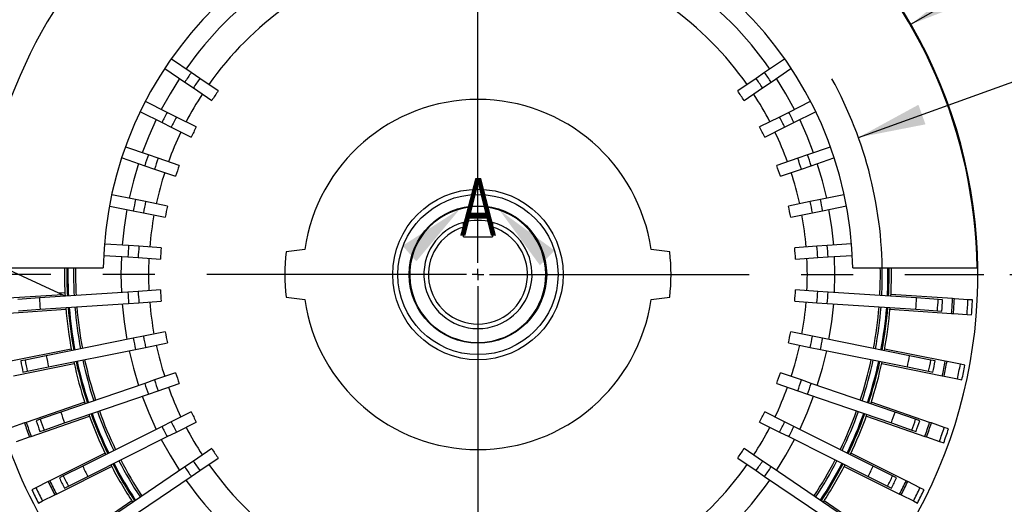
# Model space of a CAD drawing. Header units: inches. Extents: x 0 to 99, y 0 to 76.5.
# Tile 8 of 13: x 70.3 to 87.3, y 24.3 to 32.7. Entities that reach past the tile are written whole.
import ezdxf

# ---------------------------------------------------------------- set-up
doc = ezdxf.new("R2010")
doc.units = ezdxf.units.IN
doc.header["$LTSCALE"] = 9
doc.header["$MEASUREMENT"] = 0
doc.linetypes.add('CENTERX2', pattern=[0.8, 0.5, -0.1, 0.1, -0.1])
doc.layers.add('CENTER', color=40, linetype='CENTERX2')
doc.layers.add('DIMENSIONS', color=140, linetype='Continuous', lineweight=25)
doc.layers.add('TEXT', color=140, linetype='Continuous', lineweight=25)
doc.styles.add('SLDTEXTSTYLE0', font='TXT', dxfattribs={"width": 0.7})
doc.dimstyles.new('SLDDIMSTYLE1', dxfattribs={"dimtxt": 0.625, "dimasz": 1.17, "dimexe": 0, "dimexo": 0.0625, "dimgap": 0.15625, "dimtad": 0, "dimtih": 1, "dimtoh": 1, "dimrnd": 1e-09, "dimzin": 4, "dimdsep": 46, "dimtxsty": 'SLDTEXTSTYLE0', "dimsah": 1, "dimcen": 0.09, "dimadec": 0, "dimazin": 1, "dimtfac": 1, "dimtofl": 0, "dimtmove": 0, "dimatfit": 3, "dimfxl": 0, "dimfrac": 2, "dimtolj": 1, "dimtzin": 12, "dimarcsym": 0})
doc.dimstyles.new('SLDDIMSTYLE2', dxfattribs={"dimtxt": 0.625, "dimasz": 1.17, "dimexe": 0, "dimexo": 0.0625, "dimgap": 0.15625, "dimtad": 0, "dimtih": 1, "dimtoh": 1, "dimrnd": 1e-09, "dimzin": 12, "dimdsep": 46, "dimtxsty": 'SLDTEXTSTYLE0', "dimsah": 1, "dimcen": 0.09, "dimadec": 0, "dimazin": 3, "dimtfac": 1, "dimtofl": 0, "dimtmove": 0, "dimatfit": 3, "dimfxl": 0, "dimfrac": 2, "dimtolj": 1, "dimtzin": 12, "dimarcsym": 0})
doc.dimstyles.new('SLDDIMSTYLE6', dxfattribs={"dimtxt": 0.625, "dimasz": 1.17, "dimexe": 0, "dimexo": 0.0625, "dimgap": 0.15625, "dimtad": 0, "dimtih": 1, "dimtoh": 1, "dimrnd": 1e-09, "dimzin": 12, "dimdsep": 46, "dimtxsty": 'SLDTEXTSTYLE0', "dimsah": 1, "dimcen": 0, "dimadec": 0, "dimazin": 3, "dimtfac": 1, "dimtofl": 0, "dimtmove": 0, "dimatfit": 3, "dimfxl": 0, "dimfrac": 2, "dimtolj": 1, "dimtzin": 12, "dimarcsym": 0})

# ---------------------------------------------------------------- blocks, each defined once
blk = doc.blocks.new('_D_14')
at = {"layer": 'DIMENSIONS'}
for p, q in [((66.591, 29.423), (66.591, 38.823)), ((78.205, 37.513), (78.205, 38.823)), ((66.591, 37.698), (70.362, 37.698)), ((71.209, 37.697), (70.999, 37.697)), ((70.999, 37.697), (70.999, 36.703)), ((73.587, 37.697), (73.797, 37.697)), ((73.797, 37.697), (73.797, 36.703)), ((78.205, 37.698), (74.434, 37.698)), ((70.999, 36.703), (71.209, 36.703)), ((73.797, 36.703), (73.587, 36.703))]:
    blk.add_line(p, q, dxfattribs=at)
for points in [[(66.591, 37.698), (67.761, 37.518), (67.761, 37.878)], [(78.205, 37.698), (77.035, 37.878), (77.035, 37.518)]]:
    blk.add_solid(points, dxfattribs=at)
at = {"layer": 'DIMENSIONS', "char_height": 0.625, "attachment_point": 1, "style": 'SLDTEXTSTYLE0'}
for s, insert in [('11.61', (71.209, 38.642)), ('295.0', (71.209, 37.508))]:
    blk.add_mtext(s, dxfattribs=dict(at, insert=insert))
blk = doc.blocks.new('_D_15')
at = {"layer": 'DIMENSIONS'}
for p, q in [((63.175, 28.567), (63.175, 41.952)), ((78.205, 37.513), (78.205, 41.952)), ((63.175, 40.827), (68.654, 40.827)), ((69.501, 40.826), (69.291, 40.826)), ((69.291, 40.826), (69.291, 39.832)), ((71.879, 40.826), (72.089, 40.826)), ((72.089, 40.826), (72.089, 39.832)), ((78.205, 40.827), (72.726, 40.827)), ((69.291, 39.832), (69.501, 39.832)), ((72.089, 39.832), (71.879, 39.832)), ((63.175, 26.716), (63.175, 28.027))]:
    blk.add_line(p, q, dxfattribs=at)
for points in [[(63.175, 40.827), (64.345, 40.647), (64.345, 41.007)], [(78.205, 40.827), (77.035, 41.007), (77.035, 40.647)]]:
    blk.add_solid(points, dxfattribs=at)
at = {"layer": 'DIMENSIONS', "char_height": 0.625, "attachment_point": 1, "style": 'SLDTEXTSTYLE0'}
for s, insert in [('15.03', (69.501, 41.771)), ('381.8', (69.501, 40.638))]:
    blk.add_mtext(s, dxfattribs=dict(at, insert=insert))
blk = doc.blocks.new('_D_20')
at = {"layer": 'DIMENSIONS'}
for p, q in [((87.421, 28.297), (90.59, 28.297)), ((89.465, 28.297), (89.465, 25.433)), ((88.276, 24.296), (88.066, 24.296)), ((88.066, 24.296), (88.066, 23.302)), ((90.654, 24.296), (90.864, 24.296)), ((90.864, 24.296), (90.864, 23.302)), ((88.066, 23.302), (88.276, 23.302)), ((90.864, 23.302), (90.654, 23.302)), ((89.465, 20.297), (89.465, 23.162)), ((86.129, 20.297), (90.59, 20.297))]:
    blk.add_line(p, q, dxfattribs=at)
for points in [[(89.465, 28.297), (89.285, 27.127), (89.645, 27.127)], [(89.465, 20.297), (89.645, 21.467), (89.285, 21.467)]]:
    blk.add_solid(points, dxfattribs=at)
at = {"layer": 'DIMENSIONS', "char_height": 0.625, "attachment_point": 1, "style": 'SLDTEXTSTYLE0'}
for s, insert in [('8.00', (88.536, 25.242)), ('203.2', (88.276, 24.108))]:
    blk.add_mtext(s, dxfattribs=dict(at, insert=insert))
blk = doc.blocks.new('_D_21')
at = {"layer": 'DIMENSIONS'}
for p, q in [((78.655, 36.947), (93.928, 36.947)), ((92.803, 36.947), (92.803, 29.757)), ((91.614, 28.621), (91.404, 28.621)), ((91.404, 28.621), (91.404, 27.627)), ((93.992, 28.621), (94.202, 28.621)), ((94.202, 28.621), (94.202, 27.627)), ((91.404, 27.627), (91.614, 27.627)), ((92.803, 20.297), (92.803, 27.487)), ((94.202, 27.627), (93.992, 27.627)), ((86.129, 20.297), (93.928, 20.297))]:
    blk.add_line(p, q, dxfattribs=at)
for points in [[(92.803, 36.947), (92.623, 35.777), (92.983, 35.777)], [(92.803, 20.297), (92.983, 21.467), (92.623, 21.467)]]:
    blk.add_solid(points, dxfattribs=at)
at = {"layer": 'DIMENSIONS', "char_height": 0.625, "attachment_point": 1, "style": 'SLDTEXTSTYLE0'}
for s, insert in [('16.65', (91.614, 29.566)), ('422.9', (91.614, 28.433))]:
    blk.add_mtext(s, dxfattribs=dict(at, insert=insert))
blk = doc.blocks.new('_D_22')
at = {"layer": 'DIMENSIONS'}
for p, q in [((85.71, 32.63), (87.839, 33.859)), ((87.839, 33.859), (88.46, 33.859)), ((88.932, 33.859), (88.722, 33.859)), ((88.722, 33.859), (88.722, 32.865)), ((91.31, 33.859), (91.52, 33.859)), ((91.52, 33.859), (91.52, 32.865)), ((88.722, 32.865), (88.932, 32.865)), ((91.52, 32.865), (91.31, 32.865))]:
    blk.add_line(p, q, dxfattribs=at)
blk.add_solid([(85.71, 32.63), (86.813, 33.059), (86.633, 33.371)], dxfattribs=at)
at = {"layer": 'DIMENSIONS', "char_height": 0.625, "attachment_point": 1, "style": 'SLDTEXTSTYLE0'}
for s, insert in [('%%c', (88.46, 34.805)), ('17.33', (89.404, 34.805)), ('440.2', (88.932, 33.671))]:
    blk.add_mtext(s, dxfattribs=dict(at, insert=insert))
blk = doc.blocks.new('_D_23')
at = {"layer": 'DIMENSIONS'}
for p, q in [((84.799, 30.671), (87.554, 31.663)), ((87.554, 31.663), (88.46, 31.663)), ((88.932, 31.663), (88.722, 31.663)), ((88.722, 31.663), (88.722, 30.669)), ((91.31, 31.663), (91.52, 31.663)), ((91.52, 31.663), (91.52, 30.669)), ((88.722, 30.669), (88.932, 30.669)), ((91.52, 30.669), (91.31, 30.669))]:
    blk.add_line(p, q, dxfattribs=at)
blk.add_arc((78.205, 28.297), 7.008, 359.0694, 28.9205, dxfattribs=at)
blk.add_solid([(84.799, 30.671), (85.961, 30.898), (85.839, 31.237)], dxfattribs=at)
at = {"layer": 'DIMENSIONS', "char_height": 0.625, "attachment_point": 1, "style": 'SLDTEXTSTYLE0'}
for s, insert in [('%%c', (88.46, 32.609)), ('14.02', (89.404, 32.609)), ('356.0', (88.932, 31.475))]:
    blk.add_mtext(s, dxfattribs=dict(at, insert=insert))
blk = doc.blocks.new('SW_CENTERMARKSYMBOL_1')
at = {"layer": 'CENTER', "color": 0}
for p, q in [((0, 0.2), (0, 8.765)), ((-0.2, 0), (-8.765, 0)), ((0, 0), (-0.1, 0)), ((0, 0), (0, 0.1)), ((0, 0), (0, -0.1)), ((0, 0), (0.1, 0)), ((0.2, 0), (8.765, 0)), ((0, -0.2), (0, -8.765))]:
    blk.add_line(p, q, dxfattribs=at)

msp = doc.modelspace()

# ---------------------------------------------------------------- linework, layer by layer
for p, q in [((73.2367, 31.7929), (72.894, 32.0258)), ((83.5176, 32.0266), (83.1737, 31.7929)), ((72.7801, 31.8652), (73.126, 31.6301)), ((73.3849, 31.6922), (73.2367, 31.7929)), ((83.1737, 31.7929), (83.0255, 31.6922)), ((83.2843, 31.6301), (83.6271, 31.8631)), ((73.126, 31.6301), (73.2742, 31.5294)), ((73.704, 31.4753), (73.3849, 31.6922)), ((83.0255, 31.6922), (82.7063, 31.4753)), ((83.1361, 31.5294), (83.2843, 31.6301)), ((73.2742, 31.5294), (73.5934, 31.3125)), ((82.817, 31.3125), (83.1361, 31.5294)), ((72.818, 31.1051), (72.4416, 31.2936)), ((83.9637, 31.2911), (83.5923, 31.1051)), ((72.3587, 31.115), (72.7299, 30.9291)), ((72.9782, 31.0249), (72.818, 31.1051)), ((83.5923, 31.1051), (83.4321, 31.0249)), ((83.6805, 30.9291), (84.0563, 31.1173)), ((72.7299, 30.9291), (72.8901, 30.8488)), ((73.3232, 30.8521), (72.9782, 31.0249)), ((83.4321, 31.0249), (83.0871, 30.8521)), ((83.5203, 30.8488), (83.6805, 30.9291)), ((72.8901, 30.8488), (73.2351, 30.6761)), ((83.1752, 30.6761), (83.5203, 30.8488)), ((72.494, 30.3679), (72.1022, 30.5029)), ((84.3114, 30.504), (83.9163, 30.3679)), ((72.0364, 30.3173), (72.4299, 30.1818)), ((72.6634, 30.3096), (72.494, 30.3679)), ((73.0282, 30.184), (72.6634, 30.3096)), ((83.7469, 30.3096), (83.3821, 30.184)), ((83.9163, 30.3679), (83.7469, 30.3096)), ((83.9804, 30.1818), (84.3722, 30.3167)), ((72.4299, 30.1818), (72.5993, 30.1235)), ((72.5993, 30.1235), (72.9641, 29.9979)), ((83.4462, 29.9979), (83.811, 30.1235)), ((83.811, 30.1235), (83.9804, 30.1818)), ((72.2703, 29.5944), (71.8604, 29.6771)), ((72.4459, 29.559), (72.2703, 29.5944)), ((72.8242, 29.4827), (72.4459, 29.559)), ((83.9644, 29.559), (83.5861, 29.4827)), ((84.14, 29.5944), (83.9644, 29.559)), ((84.5463, 29.6763), (84.14, 29.5944)), ((71.8229, 29.4838), (72.2314, 29.4014)), ((72.2314, 29.4014), (72.407, 29.366)), ((72.407, 29.366), (72.7853, 29.2898)), ((83.6251, 29.2898), (84.0033, 29.366)), ((84.0033, 29.366), (84.1789, 29.4014)), ((84.1789, 29.4014), (84.5896, 29.4842)), ((77.9542, 29.1186), (77.9542, 29.2006)), ((78.4562, 29.2006), (78.4562, 29.1186)), ((77.9542, 28.9504), (77.9542, 29.1186)), ((78.4562, 29.1186), (78.4562, 28.9504)), ((77.9542, 28.9504), (78.4562, 28.9504)), ((72.1509, 28.7981), (71.7366, 28.8256)), ((72.3297, 28.7862), (72.1509, 28.7981)), ((72.7147, 28.7606), (72.3297, 28.7862)), ((75.2048, 28.7304), (74.8819, 28.691)), ((81.5284, 28.691), (81.2056, 28.7304)), ((84.0807, 28.7862), (83.6956, 28.7606)), ((84.2594, 28.7981), (84.0807, 28.7862)), ((84.6793, 28.826), (84.2594, 28.7981)), ((71.7239, 28.6292), (72.1378, 28.6017)), ((72.1378, 28.6017), (72.3166, 28.5898)), ((72.3166, 28.5898), (72.7016, 28.5642)), ((83.7087, 28.5642), (84.0937, 28.5898)), ((84.0937, 28.5898), (84.2725, 28.6017)), ((84.2725, 28.6017), (84.6893, 28.6294)), ((69.5564, 28.4154), (71.7102, 28.4154)), ((70.0024, 28.4154), (70.9363, 27.98)), ((84.7002, 28.4154), (86.854, 28.4154)), ((72.1378, 27.993), (70.6041, 27.8911)), ((72.3166, 28.0049), (72.1378, 27.993)), ((72.7016, 28.0304), (72.3166, 28.0049)), ((84.0937, 28.0049), (83.7087, 28.0304)), ((84.2725, 27.993), (84.0937, 28.0049)), ((85.8062, 27.8911), (84.2725, 27.993)), ((71.0061, 27.9474), (69.9794, 27.8792)), ((70.6041, 27.8911), (70.2288, 27.8662)), ((70.9363, 27.98), (71.0466, 27.9848)), ((70.9363, 27.98), (71.0494, 27.9272)), ((72.3297, 27.8084), (72.7147, 27.834)), ((74.8819, 27.9036), (75.2048, 27.8643)), ((81.2056, 27.8643), (81.5284, 27.9036)), ((83.6956, 27.834), (84.0807, 27.8084)), ((86.4309, 27.8792), (85.3621, 27.9502)), ((86.1816, 27.8662), (85.8062, 27.8911)), ((86.2574, 27.8611), (86.1816, 27.8662)), ((86.4622, 27.8771), (86.4309, 27.8792)), ((86.6979, 27.8615), (86.4622, 27.8771)), ((86.7765, 27.8563), (86.6979, 27.8615)), ((69.9964, 27.6239), (71.0652, 27.6949)), ((70.2418, 27.6698), (70.6171, 27.6947)), ((70.6171, 27.6947), (72.1509, 27.7966)), ((72.1509, 27.7966), (72.3297, 27.8084)), ((84.0807, 27.8084), (84.2594, 27.7966)), ((84.2594, 27.7966), (85.7932, 27.6947)), ((85.3451, 27.6949), (86.4139, 27.6239)), ((85.7932, 27.6947), (86.1685, 27.6698)), ((86.1685, 27.6698), (86.2443, 27.6647)), ((86.4139, 27.6239), (86.4452, 27.6218)), ((86.4452, 27.6218), (86.681, 27.6061)), ((86.681, 27.6061), (86.7595, 27.6009)), ((72.7853, 27.3049), (72.407, 27.2286)), ((84.0033, 27.2286), (83.6251, 27.3049)), ((72.2314, 27.1932), (70.7246, 26.8894)), ((72.407, 27.2286), (72.2314, 27.1932)), ((84.1789, 27.1932), (84.0033, 27.2286)), ((85.6858, 26.8894), (84.1789, 27.1932)), ((71.157, 27.0067), (70.107, 26.795)), ((70.7635, 26.6964), (72.2703, 27.0002)), ((72.2703, 27.0002), (72.4459, 27.0357)), ((72.4459, 27.0357), (72.8242, 27.1119)), ((83.5861, 27.1119), (83.9644, 27.0357)), ((83.9644, 27.0357), (84.14, 27.0002)), ((84.14, 27.0002), (85.6468, 26.6964)), ((86.3033, 26.795), (85.2533, 27.0067)), ((70.3559, 26.815), (70.2814, 26.8)), ((70.7246, 26.8894), (70.3559, 26.815)), ((86.0545, 26.815), (85.6858, 26.8894)), ((86.1289, 26.8), (86.0545, 26.815)), ((86.3341, 26.7888), (86.3033, 26.795)), ((70.1576, 26.5441), (71.2076, 26.7558)), ((70.3203, 26.6071), (70.3948, 26.6221)), ((70.3948, 26.6221), (70.7635, 26.6964)), ((85.2027, 26.7558), (86.2528, 26.5441)), ((85.6468, 26.6964), (86.0156, 26.6221)), ((86.0156, 26.6221), (86.09, 26.6071)), ((86.5657, 26.7421), (86.3341, 26.7888)), ((86.6429, 26.7265), (86.5657, 26.7421)), ((72.5993, 26.4712), (72.4299, 26.4128)), ((72.9641, 26.5968), (72.5993, 26.4712)), ((83.811, 26.4712), (83.4462, 26.5968)), ((83.9804, 26.4128), (83.811, 26.4712)), ((86.2528, 26.5441), (86.2835, 26.5379)), ((86.2835, 26.5379), (86.5151, 26.4912)), ((86.5151, 26.4912), (86.5923, 26.4757)), ((72.4299, 26.4128), (70.9765, 25.9124)), ((72.494, 26.2267), (72.6634, 26.285)), ((72.6634, 26.285), (73.0282, 26.4107)), ((83.3821, 26.4107), (83.7469, 26.285)), ((83.7469, 26.285), (83.9163, 26.2267)), ((85.4338, 25.9124), (83.9804, 26.4128)), ((71.0406, 25.7263), (72.494, 26.2267)), ((83.9163, 26.2267), (85.3697, 25.7263)), ((71.3896, 26.0859), (70.3768, 25.7371)), ((86.0335, 25.7371), (85.0207, 26.0859)), ((70.4601, 25.4952), (71.4729, 25.8439)), ((70.6209, 25.7899), (70.549, 25.7652)), ((70.9765, 25.9124), (70.6209, 25.7899)), ((73.2351, 25.9186), (72.8901, 25.7458)), ((83.5203, 25.7458), (83.1752, 25.9186)), ((84.9374, 25.8439), (85.9502, 25.4952)), ((85.7895, 25.7899), (85.4338, 25.9124)), ((85.8613, 25.7652), (85.7895, 25.7899)), ((70.3472, 25.7269), (70.1238, 25.65)), ((70.3768, 25.7371), (70.3472, 25.7269)), ((70.6131, 25.5791), (70.6849, 25.6038)), ((70.6849, 25.6038), (71.0406, 25.7263)), ((72.7299, 25.6656), (71.3554, 24.9773)), ((72.8901, 25.7458), (72.7299, 25.6656)), ((72.9782, 25.5698), (73.3232, 25.7426)), ((83.0871, 25.7426), (83.4321, 25.5698)), ((83.6805, 25.6656), (83.5203, 25.7458)), ((85.0549, 24.9773), (83.6805, 25.6656)), ((85.3697, 25.7263), (85.7254, 25.6038)), ((85.7254, 25.6038), (85.7972, 25.5791)), ((86.0632, 25.7269), (86.0335, 25.7371)), ((86.2865, 25.65), (86.0632, 25.7269)), ((86.361, 25.6244), (86.2865, 25.65)), ((70.2071, 25.408), (70.4305, 25.485)), ((70.4305, 25.485), (70.4601, 25.4952)), ((71.4436, 24.8013), (72.818, 25.4896)), ((72.818, 25.4896), (72.9782, 25.5698)), ((83.4321, 25.5698), (83.5923, 25.4896)), ((83.5923, 25.4896), (84.9668, 24.8013)), ((85.9502, 25.4952), (85.9799, 25.485)), ((85.9799, 25.485), (86.2032, 25.408)), ((73.5934, 25.2821), (73.2742, 25.0653)), ((83.1361, 25.0653), (82.817, 25.2821)), ((86.2032, 25.408), (86.2777, 25.3824)), ((71.742, 25.2039), (70.7842, 24.7243)), ((73.3849, 24.9024), (73.704, 25.1193)), ((82.7063, 25.1193), (83.0255, 24.9024)), ((85.6261, 24.7243), (84.6684, 25.2039)), ((70.8988, 24.4955), (71.8565, 24.9751)), ((71.3554, 24.9773), (71.0191, 24.8089)), ((73.126, 24.9645), (71.8547, 24.1005)), ((73.2742, 25.0653), (73.126, 24.9645)), ((83.2843, 24.9645), (83.1361, 25.0653)), ((84.5556, 24.1005), (83.2843, 24.9645)), ((84.5538, 24.9751), (85.5116, 24.4955)), ((85.3912, 24.8089), (85.0549, 24.9773)), ((71.0191, 24.8089), (70.9512, 24.7749)), ((71.1072, 24.6329), (71.4436, 24.8013)), ((71.9653, 23.9377), (73.2367, 24.8017)), ((73.2367, 24.8017), (73.3849, 24.9024)), ((83.0255, 24.9024), (83.1737, 24.8017)), ((83.1737, 24.8017), (84.445, 23.9377)), ((84.9668, 24.8013), (85.3031, 24.6329)), ((85.4592, 24.7749), (85.3912, 24.8089)), ((70.5449, 24.6045), (70.4745, 24.5692)), ((70.7561, 24.7102), (70.5449, 24.6045)), ((70.7842, 24.7243), (70.7561, 24.7102)), ((71.0393, 24.5989), (71.1072, 24.6329)), ((85.3031, 24.6329), (85.371, 24.5989)), ((85.6542, 24.7102), (85.6261, 24.7243)), ((85.8654, 24.6045), (85.6542, 24.7102)), ((85.9358, 24.5692), (85.8654, 24.6045)), ((70.6595, 24.3756), (70.8707, 24.4814)), ((70.8707, 24.4814), (70.8988, 24.4955)), ((85.5116, 24.4955), (85.5396, 24.4814)), ((85.5396, 24.4814), (85.7508, 24.3756)), ((70.5891, 24.3404), (70.6595, 24.3756)), ((72.2079, 24.3763), (71.3219, 23.7742)), ((85.0884, 23.7742), (84.2025, 24.3763)), ((85.7508, 24.3756), (85.8213, 24.3404))]:
    msp.add_line(p, q)
at = {"flags": 128}
for points in [[(73.0333, 31.6931), (72.8688, 31.4282), (72.7178, 31.1553)], [(83.6925, 31.1553), (83.5415, 31.4282), (83.377, 31.6931)], [(72.6297, 30.9793), (72.5016, 30.6949), (72.388, 30.4044)], [(84.0223, 30.4044), (83.9087, 30.6949), (83.7807, 30.9793)], [(72.3239, 30.2183), (72.2346, 29.9195), (72.1605, 29.6166)], [(84.2499, 29.6166), (84.1757, 29.9195), (84.0864, 30.2183)], [(72.1215, 29.4236), (72.0725, 29.1156), (72.0391, 28.8055)], [(84.3713, 28.8055), (84.3378, 29.1156), (84.2888, 29.4236)], [(72.026, 28.6091), (72.0182, 28.2973), (72.026, 27.9855)], [(84.3843, 27.9855), (84.3922, 28.2973), (84.3843, 28.6091)], [(72.0391, 27.7891), (72.0725, 27.4791), (72.1215, 27.1711)], [(84.2888, 27.1711), (84.3378, 27.4791), (84.3713, 27.7891)], [(72.1605, 26.9781), (72.2346, 26.6752), (72.3239, 26.3764)], [(84.0864, 26.3764), (84.1757, 26.6752), (84.2499, 26.9781)], [(72.388, 26.1902), (72.5016, 25.8998), (72.6297, 25.6154)], [(83.7807, 25.6154), (83.9087, 25.8998), (84.0223, 26.1902)], [(72.7178, 25.4394), (72.8688, 25.1665), (73.0333, 24.9016)], [(83.377, 24.9016), (83.5415, 25.1665), (83.6925, 25.4394)]]:
    msp.add_lwpolyline(points, dxfattribs=at)
for radius in [1.4764, 1.3878, 1.1909, 1.1811]:
    msp.add_circle((78.2052, 28.2973), radius)
for radius, start, end in [(8.6496, 0.7824, 179.2176), (8.6654, 329.71403, 86.18158), (6.4961, 1.0418, 178.9582), (6.187, 125.41152, 144.88848), (6.187, 35.11152, 54.58848), (5.7087, 125.48791, 144.81209), (5.7087, 35.18791, 54.51209), (6.075, 144.87166, 146.72834), (6.075, 33.27166, 35.12834), (5.8958, 144.84345, 146.75655), (5.8958, 33.24345, 35.15655), (5.7087, 146.78791, 152.41209), (5.51, 144.77647, 146.82353), (5.51, 33.17647, 35.22353), (5.7087, 27.58791, 33.21209), (3.0315, 8.21321, 171.78679), (6.075, 152.47166, 154.32834), (6.075, 25.67166, 27.52834), (5.8958, 152.44345, 154.35655), (5.8958, 25.64345, 27.55655), (5.7087, 154.38791, 160.01209), (5.51, 152.37647, 154.42353), (5.51, 25.57647, 27.62353), (5.7087, 19.98791, 25.61209), (6.075, 160.07166, 161.92834), (5.8958, 160.04345, 161.95655), (5.8958, 18.04345, 19.95655), (6.075, 18.07166, 19.92834), (5.7087, 161.98791, 167.61209), (5.51, 159.97647, 162.02353), (5.51, 17.97647, 20.02353), (5.7087, 12.38791, 18.01209), (6.075, 167.67166, 169.52834), (5.8958, 167.64345, 169.55655), (5.8958, 10.44345, 12.35655), (6.075, 10.47166, 12.32834), (5.51, 167.57647, 169.62353), (5.51, 10.37647, 12.42353), (5.7087, 169.58791, 175.21209), (0.9375, 105.52843, 74.47157), (0.9375, 74.47157, 105.52843), (5.7087, 4.78791, 10.41209), (0.8588, 106.99352, 73.00648), (6.075, 175.27166, 177.12834), (5.8958, 175.24345, 177.15655), (5.51, 175.17647, 177.22353), (3.3465, 173.24367, 186.75633), (3.3465, 353.24367, 6.75633), (5.51, 2.77647, 4.82353), (5.8958, 2.84345, 4.75655), (6.075, 2.87166, 4.72834), (8.6654, 178.04724, 210.28597), (5.7087, 177.18791, 182.81209), (5.7087, 357.18791, 2.81209), (7.1654, 179.05552, 183.01178), (7.126, 179.0503, 183.0086), (7.1063, 179.04767, 183.0064), (7.0079, 179.0343, 182.99526), (6.9739, 179.02959, 182.99134), (6.9739, 357.00866, 0.97041), (7.0079, 357.00474, 0.9657), (7.1063, 356.9936, 0.95233), (7.126, 356.9914, 0.9497), (7.1654, 356.98763, 0.94448), (6.075, 182.87166, 184.72834), (5.8958, 182.84345, 184.75655), (5.51, 182.77647, 184.82353), (5.51, 355.17647, 357.22353), (5.8958, 355.24345, 357.15655), (6.075, 355.27166, 357.12834), (7.6119, 183.05912, 184.54088), (5.7087, 184.78791, 190.41209), (3.0315, 188.21321, 351.78679), (5.7087, 349.58791, 355.21209), (7.6119, 355.45912, 356.94088), (7.988, 355.49401, 356.90599), (8.064, 355.50066, 356.89934), (8.2363, 355.30987, 357.09013), (8.2677, 355.31324, 357.08676), (8.5039, 355.33788, 357.06212), (8.5827, 355.34579, 357.05421), (7.1654, 184.58759, 190.61294), (7.126, 184.5914, 190.6086), (7.1063, 184.5936, 190.6064), (7.0079, 184.60474, 190.59526), (6.9739, 184.60866, 190.59134), (6.9739, 349.40866, 355.39134), (7.0079, 349.40474, 355.39526), (7.1063, 349.3936, 355.4064), (7.126, 349.3914, 355.4086), (7.1654, 349.38741, 355.413), (5.51, 190.37647, 192.42353), (5.51, 347.57647, 349.62353), (6.075, 190.47166, 192.32834), (5.8958, 190.44345, 192.35655), (5.8958, 347.64345, 349.55655), (6.075, 347.67166, 349.52834), (5.7087, 192.38791, 198.01209), (5.7087, 341.98791, 347.61209), (8.064, 190.70066, 192.09934), (7.988, 190.69401, 192.10599), (7.6119, 190.65912, 192.14088), (7.126, 192.1914, 198.2086), (7.1063, 192.1936, 198.2064), (7.0079, 192.20474, 198.19526), (6.9739, 192.20866, 198.19134), (6.9739, 341.80866, 347.79134), (7.0079, 341.80474, 347.79526), (7.1063, 341.7936, 347.8064), (7.126, 341.7914, 347.8086), (7.6119, 347.85912, 349.34088), (7.988, 347.89401, 349.30599), (8.064, 347.90066, 349.29934), (8.2363, 347.70987, 349.49013), (7.1654, 192.18755, 198.2118), (7.1654, 341.78771, 347.81176), (8.2677, 347.71324, 349.48676), (8.5039, 347.73788, 349.46212), (8.5827, 347.74579, 349.45421), (5.8958, 198.04345, 199.95655), (5.51, 197.97647, 200.02353), (5.51, 339.97647, 342.02353), (5.8958, 340.04345, 341.95655), (6.075, 198.07166, 199.92834), (5.7087, 199.98791, 205.61209), (5.7087, 334.38791, 340.01209), (6.075, 340.07166, 341.92834), (7.988, 198.29401, 199.70599), (7.6119, 198.25912, 199.74088), (7.1654, 199.78774, 205.81288), (7.126, 199.7914, 205.8086), (7.1063, 199.7936, 205.8064), (7.0079, 199.80474, 205.79526), (6.9739, 199.80866, 205.79134), (5.51, 205.57647, 207.62353), (5.51, 332.37647, 334.42353), (6.9739, 334.20866, 340.19134), (7.0079, 334.20474, 340.19526), (7.1063, 334.1936, 340.2064), (7.126, 334.1914, 340.2086), (7.1654, 334.18721, 340.21305), (7.6119, 340.25912, 341.74088), (7.988, 340.29401, 341.70599), (8.2677, 198.11324, 199.88676), (8.2363, 198.10987, 199.89013), (8.064, 198.30066, 199.69934), (6.075, 205.67166, 207.52834), (5.8958, 205.64345, 207.55655), (5.7087, 207.58791, 213.21209), (5.7087, 326.78791, 332.41209), (5.8958, 332.44345, 334.35655), (6.075, 332.47166, 334.32834), (8.064, 340.30066, 341.69934), (8.2363, 340.10987, 341.89013), (8.2677, 340.11324, 341.88676), (8.5039, 340.13788, 341.86212), (8.5827, 340.14579, 341.85421), (5.51, 213.17647, 215.22353), (5.51, 324.77647, 326.82353), (6.9739, 207.40866, 213.39134), (6.9739, 326.60866, 332.59134), (7.6119, 205.85912, 207.34088), (7.1654, 207.38746, 213.41185), (7.126, 207.3914, 213.4086), (7.1063, 207.3936, 213.4064), (7.0079, 207.40474, 213.39526), (6.075, 213.27166, 215.12834), (5.8958, 213.24345, 215.15655), (5.7087, 215.18791, 242.01209), (5.7087, 305.48791, 324.81209), (5.8958, 324.84345, 326.75655), (6.075, 324.87166, 326.72834), (7.0079, 326.60474, 332.59526), (7.1063, 326.5936, 332.6064), (7.126, 326.5914, 332.6086), (7.1654, 326.5878, 332.61177), (7.6119, 332.65912, 334.14088), (8.064, 205.90066, 207.29934), (7.988, 205.89401, 207.30599), (7.988, 332.69401, 334.10599), (8.064, 332.70066, 334.09934), (8.5039, 205.73788, 207.46212), (8.2677, 205.71324, 207.48676), (8.2363, 205.70987, 207.49013), (6.187, 215.11152, 234.58848), (6.187, 305.41152, 324.88848), (8.2363, 332.50987, 334.29013), (8.2677, 332.51324, 334.28676), (8.5039, 332.53788, 334.26212), (8.5827, 205.74579, 207.45421), (8.5827, 332.54579, 334.25421)]:
    msp.add_arc((78.2052, 28.2973), radius, start, end)
at = {"layer": 'TEXT'}
msp.add_arc((78.2013, 28.296), 1.1791, 105.0398, 71.38659, dxfattribs=at)
for points in [[(77.8954, 29.4346), (76.899, 28.7954), (77.1372, 28.5255)], [(78.5777, 29.4133), (79.2777, 28.4587), (79.5322, 28.7133)]]:
    msp.add_solid(points, dxfattribs=at)

# ---------------------------------------------------------------- block references
at = {"layer": 'CENTER'}
msp.add_blockref('SW_CENTERMARKSYMBOL_1', (78.2052, 28.2973), dxfattribs=at)

# ---------------------------------------------------------------- texts
at = {"layer": 'TEXT', "insert": (77.8954, 29.9714), "char_height": 1, "attachment_point": 1, "style": 'SLDTEXTSTYLE0'}
msp.add_mtext('A', dxfattribs=at)

# ---------------------------------------------------------------- dimensions: what is measured, and where the dimension line sits
at = {"layer": 'DIMENSIONS'}
for base, p2, picture, middle in [((63.1746, 40.8271), (63.1746, 26.2661), '_D_15', (70.6899, 40.8271)), ((66.591, 37.698), (66.591, 28.9725), '_D_14', (72.3981, 37.698))]:
    dim = msp.add_linear_dim(base=base, p1=(78.2052, 37.0627), p2=p2, dimstyle='SLDDIMSTYLE2', dxfattribs=at)
    dim.commit()
    dim.dimension.update_dxf_attribs({"geometry": picture, "text_midpoint": middle, "dimtype": 160})
for base, p2, dimstyle, picture, middle in [((92.8031, 36.9469), (78.2052, 36.9469), 'SLDDIMSTYLE2', '_D_21', (92.8031, 28.6221)), ((89.4648, 28.2973), (86.9705, 28.2973), 'SLDDIMSTYLE1', '_D_20', (89.4648, 24.2973))]:
    dim = msp.add_linear_dim(base=base, p1=(85.6789, 20.2973), p2=p2, angle=90, dimstyle=dimstyle, dxfattribs=at)
    dim.commit()
    dim.dimension.update_dxf_attribs({"geometry": picture, "text_midpoint": middle, "dimtype": 160})
for p1, p2, picture, middle in [((70.7007, 23.9646), (85.7096, 32.63), '_D_22', (90.1211, 33.8593)), ((71.6116, 25.9234), (84.7987, 30.6712), '_D_23', (90.1211, 31.6632))]:
    dim = msp.add_diameter_dim_2p(p1=p1, p2=p2, dimstyle='SLDDIMSTYLE6', dxfattribs=at)
    dim.commit()
    dim.dimension.update_dxf_attribs({"geometry": picture, "text_midpoint": middle, "dimtype": 163})

doc.saveas('drawing.dxf')
